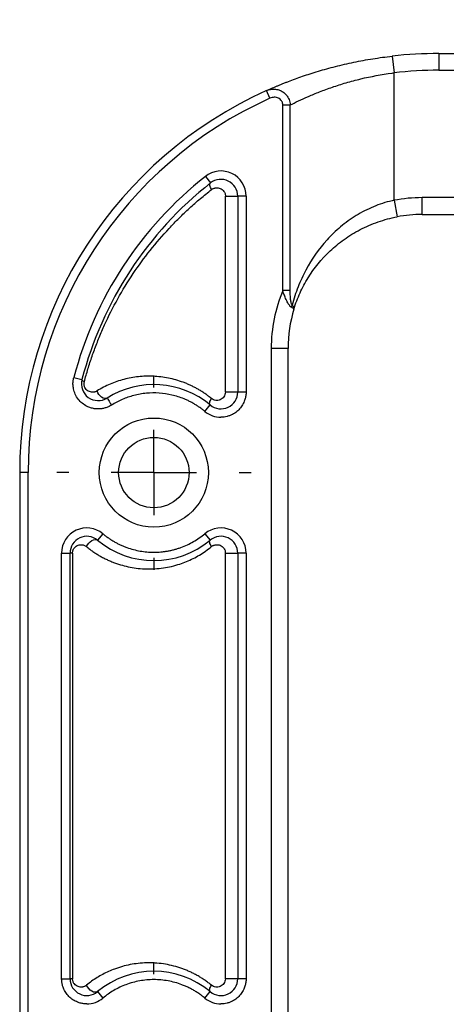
# Model space of a CAD drawing. Header units: millimetres. Extents: x 13 to 546, y 13 to 419.
# Tile 7 of 18: x 310 to 335, y 187 to 246. Entities that reach past the tile are written whole.
import ezdxf

# ---------------------------------------------------------------- set-up
doc = ezdxf.new("R2010")
doc.units = ezdxf.units.MM
doc.header["$LTSCALE"] = 2
doc.linetypes.add('CENTERX2', pattern=[20.32, 12.7, -2.54, 2.54, -2.54])
doc.layers.add('CENTER', color=40, linetype='CENTERX2')
doc.layers.add('DIMENSIONS', color=140, linetype='Continuous', lineweight=25)
doc.styles.add('SLDTEXTSTYLE0', font='TXT', dxfattribs={"width": 0.7})
doc.dimstyles.new('SLDDIMSTYLE3', dxfattribs={"dimtxt": 4.316016, "dimasz": 6.604, "dimexe": 0, "dimexo": 0.0625, "dimgap": 1.079004, "dimtad": 0, "dimtih": 1, "dimtoh": 1, "dimrnd": 1e-09, "dimzin": 4, "dimdsep": 46, "dimtxsty": 'SLDTEXTSTYLE0', "dimsah": 1, "dimcen": 0.09, "dimadec": 0, "dimazin": 1, "dimtfac": 1, "dimtmove": 0, "dimatfit": 0, "dimfxl": 0, "dimfrac": 2, "dimtolj": 1, "dimtzin": 12, "dimarcsym": 0})

# ---------------------------------------------------------------- blocks, each defined once
blk = doc.blocks.new('_D_7')
at = {"layer": 'DIMENSIONS'}
for p, q in [((341.223, 234.465), (341.223, 267.958)), ((371.223, 234.465), (371.223, 267.958)), ((341.223, 261.608), (328.523, 261.608)), ((350.147, 261.608), (348.697, 261.608)), ((348.697, 261.608), (348.697, 254.748)), ((362.972, 261.608), (364.421, 261.608)), ((364.421, 261.608), (364.421, 254.748)), ((371.223, 261.608), (383.923, 261.608)), ((348.697, 254.748), (350.147, 254.748)), ((364.421, 254.748), (362.972, 254.748))]:
    blk.add_line(p, q, dxfattribs=at)
for points in [[(341.223, 261.608), (334.619, 262.624), (334.619, 260.592)], [(371.223, 261.608), (377.827, 260.592), (377.827, 262.624)]]:
    blk.add_solid(points, dxfattribs=at)
at = {"layer": 'DIMENSIONS', "char_height": 4.2333, "attachment_point": 1, "style": 'SLDTEXTSTYLE0'}
for s, insert in [('30.0', (350.147, 268.031)), ('1.18', (350.147, 260.205))]:
    blk.add_mtext(s, dxfattribs=dict(at, insert=insert))
blk = doc.blocks.new('SW_CENTERMARKSYMBOL_4')
at = {"layer": 'CENTER', "color": 0}
for p, q in [((0, 5.08), (0, 5.795)), ((0, 0), (0, 2.54)), ((-5.08, 0), (-5.795, 0)), ((0, 0), (-2.54, 0)), ((0, 0), (0, -2.54)), ((0, 0), (2.54, 0)), ((5.08, 0), (5.795, 0)), ((0, -5.08), (0, -5.795))]:
    blk.add_line(p, q, dxfattribs=at)
blk = doc.blocks.new('SW_CENTERMARKSYMBOL_5')
at = {"layer": 'CENTER', "color": 0}
for p, q in [((0, 5.08), (0, 5.795)), ((0, 0), (0, 2.54)), ((-5.08, 0), (-5.795, 0)), ((0, 0), (-2.54, 0)), ((0, 0), (0, -2.54)), ((0, 0), (2.54, 0)), ((5.08, 0), (5.795, 0)), ((0, -5.08), (0, -5.795))]:
    blk.add_line(p, q, dxfattribs=at)

msp = doc.modelspace()

# ---------------------------------------------------------------- linework, layer by layer
for p, q in [((332.169, 243.329), (332.28, 242.335)), ((334.956, 243.485), (334.956, 242.485)), ((334.956, 243.485), (355.956, 243.485)), ((332.28, 234.727), (332.28, 242.335)), ((334.956, 242.485), (355.956, 242.485)), ((324.881, 240.817), (324.675, 241.273)), ((325.647, 229.344), (325.647, 240.415)), ((325.647, 240.415), (326.089, 240.415)), ((326.089, 229.344), (326.089, 240.415)), ((321.027, 236.155), (321.337, 235.763)), ((322.221, 223.287), (322.221, 234.977)), ((322.221, 234.977), (322.956, 234.977)), ((323.456, 234.977), (322.956, 234.977)), ((322.956, 234.977), (322.956, 223.287)), ((323.456, 234.977), (323.456, 223.287)), ((332.28, 234.727), (332.466, 233.745)), ((355.956, 234.885), (333.956, 234.885)), ((333.956, 233.885), (333.956, 234.885)), ((333.956, 233.885), (355.956, 233.885)), ((326.089, 229.344), (325.647, 229.344)), ((326.309, 228.237), (326.308, 228.233)), ((324.956, 225.885), (324.956, 141.085)), ((325.956, 225.885), (324.956, 225.885)), ((325.956, 141.085), (325.956, 225.885)), ((313.182, 224.157), (313.666, 224.031)), ((322.956, 223.287), (322.221, 223.287)), ((323.456, 223.287), (322.956, 223.287)), ((320.996, 222.135), (321.316, 222.519)), ((310.456, 218.485), (309.956, 218.485)), ((309.956, 218.485), (309.956, 148.485)), ((310.456, 148.485), (310.456, 218.485)), ((314.916, 214.835), (314.596, 214.451)), ((320.996, 214.835), (321.316, 214.451)), ((312.456, 188.287), (312.456, 213.682)), ((312.456, 213.682), (312.956, 213.682)), ((312.956, 188.287), (312.956, 213.682)), ((313.108, 213.682), (312.956, 213.682)), ((313.108, 213.682), (313.108, 188.287)), ((322.221, 188.287), (322.221, 213.682)), ((322.221, 213.682), (322.956, 213.682)), ((323.456, 213.682), (322.956, 213.682)), ((322.956, 213.682), (322.956, 188.287)), ((323.456, 213.682), (323.456, 188.287)), ((312.456, 188.287), (312.956, 188.287)), ((313.108, 188.287), (312.956, 188.287)), ((322.956, 188.287), (322.221, 188.287)), ((323.456, 188.287), (322.956, 188.287)), ((314.596, 187.519), (314.916, 187.135)), ((320.996, 187.135), (321.316, 187.519))]:
    msp.add_line(p, q)
at = {"flags": 128}
for points in [[(321.402, 235.37), (321.366, 235.435), (321.337, 235.498), (321.316, 235.558), (321.303, 235.613), (321.299, 235.662), (321.303, 235.704), (321.316, 235.738), (321.337, 235.763)], [(313.811, 223.905), (313.776, 223.923), (313.745, 223.94), (313.719, 223.958), (313.698, 223.974), (313.682, 223.99), (313.671, 224.005), (313.666, 224.019), (313.666, 224.031)], [(315.165, 222.932), (315.097, 222.906), (315.018, 222.907), (314.932, 222.933), (314.843, 222.984), (314.759, 223.056), (314.682, 223.146), (314.618, 223.247), (314.57, 223.355)], [(315.165, 222.932), (315.171, 222.924), (315.186, 222.9), (315.21, 222.861), (315.243, 222.808), (315.284, 222.744), (315.329, 222.67), (315.379, 222.591), (315.431, 222.508)], [(321.316, 222.519), (321.296, 222.543), (321.284, 222.576), (321.282, 222.618), (321.287, 222.666), (321.302, 222.72), (321.324, 222.778), (321.354, 222.84), (321.391, 222.903)], [(313.938, 214.067), (313.997, 214.173), (314.073, 214.273), (314.163, 214.359), (314.259, 214.427), (314.357, 214.472), (314.449, 214.492), (314.53, 214.485), (314.596, 214.451)], [(321.391, 214.067), (321.354, 214.13), (321.324, 214.191), (321.302, 214.25), (321.287, 214.304), (321.282, 214.352), (321.284, 214.393), (321.296, 214.426), (321.316, 214.451)], [(314.596, 187.519), (314.53, 187.485), (314.449, 187.478), (314.357, 187.497), (314.259, 187.542), (314.163, 187.61), (314.073, 187.697), (313.997, 187.797), (313.938, 187.903)], [(321.316, 187.519), (321.296, 187.543), (321.284, 187.576), (321.282, 187.618), (321.287, 187.666), (321.302, 187.72), (321.324, 187.778), (321.354, 187.84), (321.391, 187.903)]]:
    msp.add_lwpolyline(points, dxfattribs=at)
for radius in [3.255, 2.1]:
    msp.add_circle((317.956, 218.485), radius)
for centre, radius, start, end in [((334.956, 218.485), 25, 90, 96.40046), ((334.956, 218.485), 24, 90, 96.40046), ((334.956, 218.485), 25, 114.28126, 180), ((334.956, 218.485), 24.5, 114.28127, 180), ((334.956, 218.485), 22.5, 128.24662, 165.39782), ((321.956, 234.977), 1.5, 360, 128.24662), ((334.956, 218.485), 22, 128.24662, 165.39782), ((321.956, 234.977), 1, 360, 128.24662), ((333.956, 225.885), 9, 90, 100.7288), ((333.956, 225.885), 8, 90, 100.7288), ((333.956, 225.885), 9, 157.39673, 180), ((333.956, 225.885), 8, 162.93274, 180), ((325.647, 228.57), 0.565, 336.26396, 349.54806), ((314.634, 223.779), 1, 165.39782, 302.10487), ((317.956, 218.485), 5.25, 50.20818, 122.10487), ((321.956, 223.287), 1, 230.20818, 360), ((321.956, 223.287), 1.5, 230.20818, 270), ((313.956, 213.682), 1.5, 50.20818, 180), ((321.956, 213.682), 1.5, 0, 129.79182), ((313.956, 213.682), 1, 50.20818, 180), ((317.956, 218.485), 5.25, 230.20818, 309.79182), ((321.956, 213.682), 1, 0, 129.79182), ((317.956, 183.485), 5.25, 50.20818, 129.79182), ((313.956, 188.287), 1, 180, 309.79182), ((321.956, 188.287), 1, 230.20818, 0), ((313.956, 188.287), 1.5, 270, 309.79182), ((321.956, 188.287), 1.5, 230.20818, 270)]:
    msp.add_arc(centre, radius, start, end)
for points, knots in [([(324.675, 241.273), (324.719, 241.293), (324.807, 241.332), (324.95, 241.395), (325.101, 241.461), (325.261, 241.529), (325.43, 241.599), (325.609, 241.672), (325.796, 241.747), (326.181, 241.897), (326.812, 242.128), (327.751, 242.432), (328.774, 242.717), (329.684, 242.928), (330.435, 243.075), (331.008, 243.173), (331.586, 243.26), (331.974, 243.306), (332.169, 243.329)], [0, 0, 0, 0, 0.030927, 0.061885, 0.092915, 0.124058, 0.155352, 0.186839, 0.218556, 0.25054, 0.374998, 0.50047, 0.625571, 0.750376, 0.813192, 0.875554, 0.937732, 1, 1, 1, 1]), ([(326.089, 240.415), (326.235, 240.489), (326.401, 240.571), (326.762, 240.742), (326.958, 240.831), (327.378, 241.013), (327.603, 241.107), (328.083, 241.294), (328.337, 241.387), (328.862, 241.567), (329.135, 241.654), (329.702, 241.82), (329.999, 241.899), (330.902, 242.116), (331.522, 242.233), (332.16, 242.319)], [0, 0, 0, 0, 0.125, 0.125, 0.25, 0.25, 0.375, 0.375, 0.5, 0.5, 0.625, 0.625, 0.75, 0.75, 1, 1, 1, 1]), ([(324.675, 241.273), (324.698, 241.283), (324.751, 241.306), (324.85, 241.336), (324.984, 241.361), (325.175, 241.367), (325.392, 241.327), (325.616, 241.225), (325.804, 241.079), (325.939, 240.906), (326.023, 240.737), (326.073, 240.579), (326.084, 240.47), (326.089, 240.415)], [0, 0, 0, 0, 0.037949, 0.091275, 0.161525, 0.250257, 0.389361, 0.499842, 0.628976, 0.749901, 0.831728, 0.915632, 1, 1, 1, 1]), ([(325.647, 240.415), (325.646, 240.436), (325.644, 240.48), (325.63, 240.543), (325.608, 240.602), (325.566, 240.677), (325.494, 240.758), (325.384, 240.826), (325.26, 240.868), (325.131, 240.878), (325.001, 240.864), (324.921, 240.833), (324.881, 240.817)], [0, 0, 0, 0, 0.063571, 0.125531, 0.187246, 0.250094, 0.372958, 0.500047, 0.622858, 0.749928, 0.874344, 1, 1, 1, 1]), ([(313.811, 223.905), (313.845, 224.033), (313.914, 224.288), (314.026, 224.669), (314.145, 225.048), (314.272, 225.426), (314.406, 225.803), (314.548, 226.179), (314.698, 226.554), (314.855, 226.927), (315.201, 227.708), (315.792, 228.877), (316.701, 230.358), (317.724, 231.761), (318.66, 232.847), (319.459, 233.671), (320.081, 234.262), (320.726, 234.832), (321.176, 235.19), (321.402, 235.37)], [0, 0, 0, 0, 0.027036, 0.054223, 0.081575, 0.109104, 0.136824, 0.164748, 0.192888, 0.221257, 0.249868, 0.37295, 0.499507, 0.623587, 0.749754, 0.812147, 0.874606, 0.937201, 1, 1, 1, 1]), ([(321.402, 235.37), (321.42, 235.383), (321.458, 235.41), (321.519, 235.44), (321.584, 235.462), (321.673, 235.479), (321.786, 235.479), (321.918, 235.442), (322.039, 235.371), (322.128, 235.275), (322.184, 235.175), (322.216, 235.078), (322.22, 235.011), (322.221, 234.977)], [0, 0, 0, 0, 0.062092, 0.123892, 0.186362, 0.250436, 0.375863, 0.500125, 0.627339, 0.7499, 0.83519, 0.917124, 1, 1, 1, 1]), ([(332.16, 234.7), (331.778, 234.611), (331.409, 234.49), (330.873, 234.267), (330.697, 234.186), (330.352, 234.009), (330.182, 233.913), (329.69, 233.611), (329.383, 233.388), (328.805, 232.904), (328.533, 232.641), (327.785, 231.819), (327.37, 231.221), (326.848, 230.243), (326.693, 229.905), (326.42, 229.207), (326.302, 228.846), (326.203, 228.468)], [0, 0, 0, 0, 0.125, 0.125, 0.1875, 0.1875, 0.25, 0.25, 0.375, 0.375, 0.5, 0.5, 0.75, 0.75, 0.875, 0.875, 1, 1, 1, 1]), ([(326.308, 228.233), (326.411, 228.57), (326.534, 228.891), (326.818, 229.513), (326.979, 229.815), (327.519, 230.685), (327.949, 231.216), (328.724, 231.947), (329.005, 232.18), (329.603, 232.607), (329.92, 232.803), (330.429, 233.068), (330.605, 233.152), (330.96, 233.305), (331.141, 233.376), (331.692, 233.568), (332.073, 233.67), (332.466, 233.745)], [0, 0, 0, 0, 0.125, 0.125, 0.25, 0.25, 0.5, 0.5, 0.625, 0.625, 0.75, 0.75, 0.8125, 0.8125, 0.875, 0.875, 1, 1, 1, 1]), ([(326.164, 228.343), (326.153, 228.35), (326.129, 228.363), (326.092, 228.396), (326.054, 228.439), (326.014, 228.492), (325.966, 228.567), (325.907, 228.673), (325.826, 228.845), (325.755, 229.022), (325.692, 229.202), (325.663, 229.293), (325.647, 229.344)], [0, 0, 0, 0, 0.053852, 0.11048, 0.170638, 0.234991, 0.304117, 0.417032, 0.548061, 0.776338, 0.873602, 1, 1, 1, 1]), ([(326.203, 228.468), (326.185, 228.482), (326.172, 228.511), (326.151, 228.576), (326.143, 228.611), (326.123, 228.72), (326.114, 228.797), (326.094, 229.029), (326.089, 229.186), (326.089, 229.344)], [0, 0, 0, 0, 0.125, 0.125, 0.25, 0.25, 0.5, 0.5, 1, 1, 1, 1]), ([(326.308, 228.233), (326.308, 228.236), (326.309, 228.243), (326.3, 228.256), (326.285, 228.27), (326.266, 228.285), (326.243, 228.3), (326.218, 228.314), (326.192, 228.329), (326.173, 228.338), (326.164, 228.343)], [0, 0, 0, 0, 0.158036, 0.306634, 0.445793, 0.575513, 0.695795, 0.806637, 0.908039, 1, 1, 1, 1]), ([(326.203, 228.468), (326.215, 228.456), (326.241, 228.429), (326.274, 228.386), (326.301, 228.337), (326.317, 228.284), (326.311, 228.25), (326.308, 228.233)], [0, 0, 0, 0, 0.1429128, 0.31474, 0.5155972, 0.7447054, 1, 1, 1, 1]), ([(314.634, 222.279), (314.596, 222.28), (314.519, 222.281), (314.406, 222.295), (314.294, 222.316), (314.185, 222.346), (314.077, 222.384), (313.904, 222.462), (313.677, 222.606), (313.437, 222.854), (313.258, 223.148), (313.164, 223.44), (313.13, 223.704), (313.134, 223.934), (313.166, 224.082), (313.182, 224.157)], [0, 0, 0, 0, 0.042068, 0.083668, 0.125044, 0.166442, 0.208107, 0.250281, 0.374987, 0.500084, 0.62479, 0.749887, 0.833502, 0.916214, 1, 1, 1, 1]), ([(314.57, 223.355), (314.55, 223.344), (314.509, 223.321), (314.445, 223.298), (314.378, 223.283), (314.287, 223.276), (314.174, 223.288), (314.044, 223.341), (313.928, 223.428), (313.851, 223.539), (313.811, 223.642), (313.795, 223.729), (313.793, 223.819), (313.805, 223.876), (313.811, 223.905)], [0, 0, 0, 0, 0.061232, 0.122951, 0.185889, 0.250738, 0.377882, 0.501566, 0.632225, 0.75104, 0.814477, 0.875602, 0.937388, 1, 1, 1, 1]), ([(321.391, 222.903), (321.334, 222.949), (321.221, 223.04), (321.046, 223.168), (320.867, 223.289), (320.684, 223.404), (320.497, 223.511), (320.306, 223.611), (320.111, 223.704), (319.913, 223.791), (319.488, 223.957), (318.82, 224.146), (317.92, 224.252), (317.028, 224.223), (316.309, 224.089), (315.75, 223.921), (315.342, 223.764), (314.947, 223.578), (314.696, 223.43), (314.57, 223.355)], [0, 0, 0, 0, 0.027187, 0.054428, 0.081758, 0.109215, 0.136833, 0.164649, 0.192695, 0.221005, 0.249612, 0.372914, 0.499497, 0.623452, 0.749192, 0.812351, 0.875063, 0.937541, 1, 1, 1, 1]), ([(320.996, 222.135), (320.942, 222.178), (320.834, 222.266), (320.666, 222.388), (320.494, 222.502), (320.316, 222.609), (320.134, 222.708), (319.947, 222.799), (319.587, 222.956), (319.034, 223.133), (318.276, 223.244), (317.509, 223.235), (316.886, 223.124), (316.41, 222.982), (316.072, 222.85), (315.743, 222.695), (315.535, 222.571), (315.431, 222.508)], [0, 0, 0, 0, 0.034979, 0.069798, 0.104524, 0.139222, 0.173961, 0.208808, 0.243828, 0.371837, 0.500019, 0.628023, 0.75621, 0.817302, 0.878058, 0.938838, 1, 1, 1, 1]), ([(322.221, 223.287), (322.221, 223.183), (322.187, 223.082), (322.075, 222.922), (321.997, 222.862), (321.825, 222.79), (321.732, 222.779), (321.552, 222.805), (321.464, 222.843), (321.391, 222.903)], [0, 0, 0, 0, 0.25, 0.25, 0.5, 0.5, 0.75, 0.75, 1, 1, 1, 1]), ([(323.456, 223.287), (323.455, 223.249), (323.453, 223.174), (323.44, 223.062), (323.419, 222.951), (323.39, 222.842), (323.33, 222.674), (323.219, 222.458), (323.024, 222.22), (322.785, 222.024), (322.547, 221.901), (322.33, 221.83), (322.144, 221.794), (322.019, 221.789), (321.956, 221.787)], [0, 0, 0, 0, 0.0482479, 0.0961149, 0.1438759, 0.1918075, 0.2401835, 0.3699029, 0.5000457, 0.629748, 0.7599081, 0.8400491, 0.9196507, 1, 1, 1, 1]), ([(315.431, 222.508), (315.401, 222.491), (315.342, 222.455), (315.247, 222.409), (315.15, 222.369), (315.017, 222.326), (314.845, 222.287), (314.704, 222.282), (314.634, 222.279)], [0, 0, 0, 0, 0.124253, 0.24862, 0.37371, 0.500121, 0.748649, 1, 1, 1, 1]), ([(314.916, 214.835), (314.969, 214.791), (315.076, 214.704), (315.244, 214.583), (315.415, 214.469), (315.591, 214.363), (315.771, 214.265), (315.956, 214.174), (316.145, 214.092), (316.403, 213.992), (316.731, 213.889), (317.134, 213.8), (317.543, 213.745), (317.818, 213.738), (317.956, 213.735)], [0, 0, 0, 0, 0.0628866, 0.125428, 0.1877417, 0.2499464, 0.3121613, 0.3745057, 0.4370982, 0.5000557, 0.6254575, 0.7499464, 0.8744763, 1, 1, 1, 1]), ([(317.956, 213.735), (318.025, 213.736), (318.163, 213.737), (318.369, 213.751), (318.573, 213.773), (318.776, 213.804), (318.978, 213.844), (319.178, 213.893), (319.376, 213.951), (319.638, 214.039), (319.956, 214.17), (320.322, 214.359), (320.672, 214.578), (320.887, 214.749), (320.996, 214.835)], [0, 0, 0, 0, 0.062887, 0.125428, 0.187742, 0.249946, 0.312161, 0.374506, 0.437098, 0.500056, 0.625457, 0.749946, 0.874476, 1, 1, 1, 1]), ([(313.108, 213.682), (313.108, 213.702), (313.11, 213.741), (313.12, 213.799), (313.139, 213.862), (313.17, 213.928), (313.228, 214.012), (313.317, 214.096), (313.437, 214.157), (313.565, 214.186), (313.681, 214.182), (313.781, 214.157), (313.864, 214.122), (313.913, 214.085), (313.938, 214.067)], [0, 0, 0, 0, 0.041471, 0.083059, 0.125816, 0.186771, 0.251202, 0.371213, 0.500897, 0.624986, 0.750124, 0.83675, 0.919464, 1, 1, 1, 1]), ([(313.938, 214.067), (314.001, 214.016), (314.128, 213.914), (314.325, 213.772), (314.526, 213.639), (314.734, 213.514), (314.946, 213.397), (315.164, 213.29), (315.387, 213.191), (315.839, 213.013), (316.539, 212.815), (317.516, 212.71), (318.512, 212.766), (319.318, 212.955), (319.91, 213.174), (320.304, 213.352), (320.682, 213.561), (321.047, 213.795), (321.277, 213.976), (321.391, 214.067)], [0, 0, 0, 0, 0.0307525, 0.0615605, 0.0924596, 0.123485, 0.1546718, 0.1860541, 0.2176659, 0.24954, 0.374936, 0.4990803, 0.625717, 0.7489282, 0.8006866, 0.8514276, 0.9013912, 0.9508289, 1, 1, 1, 1]), ([(321.391, 214.067), (321.41, 214.081), (321.447, 214.109), (321.508, 214.141), (321.573, 214.165), (321.663, 214.183), (321.778, 214.185), (321.912, 214.15), (322.035, 214.08), (322.125, 213.984), (322.183, 213.883), (322.216, 213.785), (322.22, 213.717), (322.221, 213.682)], [0, 0, 0, 0, 0.062034, 0.123769, 0.186201, 0.250298, 0.375677, 0.500075, 0.627302, 0.749849, 0.835206, 0.917123, 1, 1, 1, 1]), ([(321.391, 187.903), (321.328, 187.954), (321.201, 188.055), (321.005, 188.197), (320.805, 188.33), (320.599, 188.454), (320.389, 188.569), (320.175, 188.675), (319.956, 188.773), (319.732, 188.862), (319.257, 189.029), (318.512, 189.204), (317.516, 189.26), (316.539, 189.155), (315.792, 188.944), (315.252, 188.723), (314.903, 188.552), (314.567, 188.359), (314.244, 188.145), (314.04, 187.984), (313.938, 187.903)], [0, 0, 0, 0, 0.027302, 0.054651, 0.082091, 0.109668, 0.137425, 0.165406, 0.193652, 0.222205, 0.251104, 0.374303, 0.500947, 0.625079, 0.750483, 0.801346, 0.85159, 0.901351, 0.950773, 1, 1, 1, 1]), ([(313.956, 186.787), (313.918, 186.788), (313.842, 186.79), (313.73, 186.803), (313.619, 186.824), (313.51, 186.853), (313.343, 186.912), (313.126, 187.024), (312.888, 187.219), (312.693, 187.457), (312.57, 187.696), (312.499, 187.913), (312.462, 188.098), (312.458, 188.224), (312.456, 188.287)], [0, 0, 0, 0, 0.0482479, 0.0961149, 0.1438759, 0.1918075, 0.2401835, 0.3699029, 0.5000457, 0.629748, 0.7599081, 0.8400491, 0.9196507, 1, 1, 1, 1]), ([(313.938, 187.903), (313.92, 187.889), (313.883, 187.861), (313.823, 187.83), (313.76, 187.807), (313.673, 187.787), (313.564, 187.784), (313.435, 187.813), (313.315, 187.875), (313.226, 187.959), (313.169, 188.043), (313.135, 188.118), (313.112, 188.2), (313.109, 188.258), (313.108, 188.287)], [0, 0, 0, 0, 0.0603796, 0.1217394, 0.1848433, 0.2503942, 0.376278, 0.5011648, 0.6308198, 0.7508445, 0.8149225, 0.8756633, 0.9385982, 1, 1, 1, 1]), ([(320.996, 187.135), (320.936, 187.183), (320.818, 187.279), (320.632, 187.412), (320.441, 187.536), (320.244, 187.65), (320.042, 187.755), (319.834, 187.85), (319.429, 188.012), (318.806, 188.185), (317.956, 188.26), (317.105, 188.185), (316.427, 187.997), (315.92, 187.783), (315.567, 187.597), (315.229, 187.383), (315.02, 187.218), (314.916, 187.135)], [0, 0, 0, 0, 0.0348116, 0.0694278, 0.1039288, 0.1383952, 0.1729081, 0.2075481, 0.2423951, 0.3711332, 0.5000226, 0.6287554, 0.7576502, 0.8184234, 0.8787836, 0.9391647, 1, 1, 1, 1]), ([(322.221, 188.287), (322.221, 188.183), (322.187, 188.082), (322.075, 187.922), (321.997, 187.862), (321.825, 187.79), (321.732, 187.779), (321.552, 187.805), (321.464, 187.843), (321.391, 187.903)], [0, 0, 0, 0, 0.25, 0.25, 0.5, 0.5, 0.75, 0.75, 1, 1, 1, 1]), ([(323.456, 188.287), (323.455, 188.249), (323.453, 188.174), (323.44, 188.062), (323.419, 187.951), (323.39, 187.842), (323.33, 187.674), (323.219, 187.458), (323.024, 187.22), (322.785, 187.024), (322.547, 186.901), (322.33, 186.83), (322.144, 186.794), (322.019, 186.789), (321.956, 186.787)], [0, 0, 0, 0, 0.0482479, 0.0961149, 0.1438759, 0.1918075, 0.2401835, 0.3699029, 0.5000457, 0.629748, 0.7599081, 0.8400491, 0.9196507, 1, 1, 1, 1])]:
    msp.add_open_spline(points, degree=3, knots=knots)
for points in [[(332.16, 242.319), (332.2, 242.325), (332.24, 242.33), (332.28, 242.335)], [(332.28, 234.727), (332.24, 234.719), (332.2, 234.71), (332.16, 234.7)]]:
    msp.add_open_spline(points, degree=3)

# ---------------------------------------------------------------- block references
at = {"layer": 'CENTER'}
for name, p in [('SW_CENTERMARKSYMBOL_4', (317.956, 218.485)), ('SW_CENTERMARKSYMBOL_5', (317.956, 183.485))]:
    msp.add_blockref(name, p, dxfattribs=at)

# ---------------------------------------------------------------- dimensions: what is measured, and where the dimension line sits
at = {"layer": 'DIMENSIONS'}
dim = msp.add_linear_dim(base=(371.223, 261.608), p1=(341.223, 231.925), p2=(371.223, 231.925), dimstyle='SLDDIMSTYLE3', dxfattribs=at)
dim.commit()
dim.dimension.update_dxf_attribs({"geometry": '_D_7', "text_midpoint": (356.559, 261.608), "dimtype": 160})

doc.saveas('drawing.dxf')
